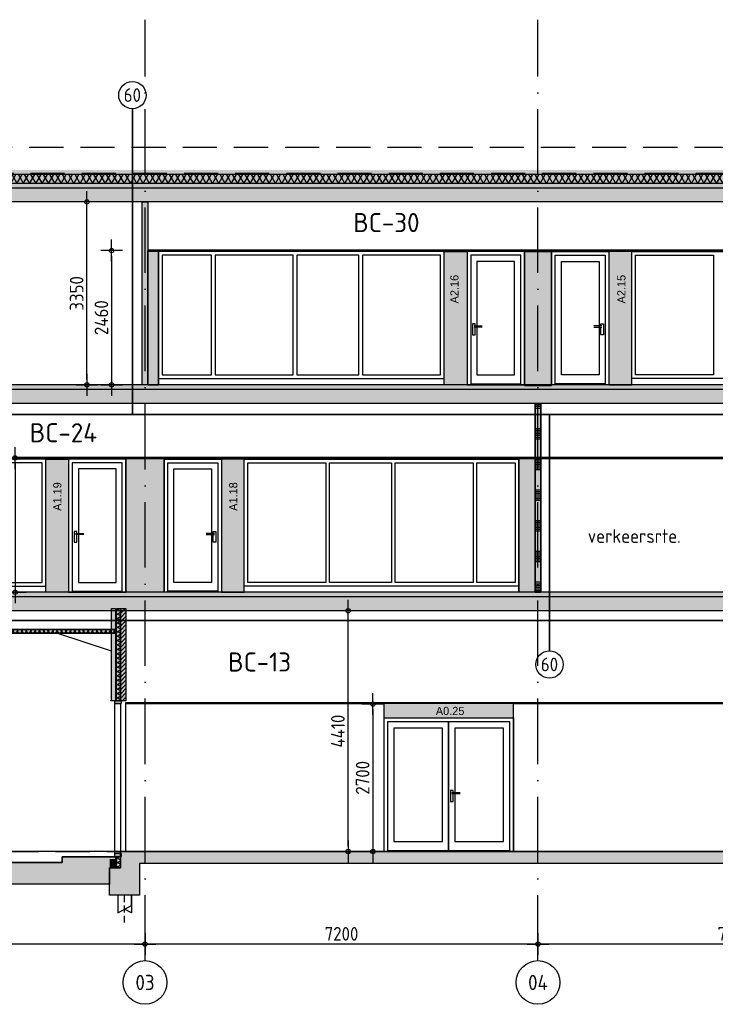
# Model space of a CAD drawing. Header units: millimetres. Extents: x -14070 to 121216, y 14949 to 85047.
# Tile 13 of 33: x 10529 to 23274, y 67007 to 85047. Entities that reach past the tile are written whole.
import ezdxf
from ezdxf.enums import TextEntityAlignment as Align

# ---------------------------------------------------------------- set-up
doc = ezdxf.new("R2010")
doc.units = ezdxf.units.MM
doc.header["$LTSCALE"] = 100
for name, pattern in [('ACAD_ISO10W100', [18, 12, -3, 0, -3]), ('gevels$0$ACAD_ISO10W100', [18, 12, -3, 0, -3]), ('HIDDEN2', [0.1875, 0.125, -0.0625])]:
    doc.linetypes.add(name, pattern=pattern)
doc.layers.get('Defpoints').update_dxf_attribs({"color": 181})
for name, color, linetype in [('A--L$7--_stramien', 1, 'Continuous'), ('A--L20--_bovenbouw', 8, 'Continuous'), ('A--L28--_hoofddraagkonstrukties', 3, 'Continuous'), ('A--L65--_beveiligingsinstallaties', 1, 'Continuous'), ('A--T$7--_stramien', 7, 'Continuous'), ('AM$1A---_MAATVOERING', 2, 'Continuous'), ('BURO_hoogtelijnen', 8, 'Continuous'), ('BURO_maaiveld', 7, 'Continuous'), ('BURO_tekst', 7, 'Continuous'), ('Detail_arcering_rood', 1, 'Continuous'), ('Detail_beton', 4, 'Continuous'), ('Detail_isolatie', 1, 'Continuous'), ('Detail_kalkzandsteen', 4, 'Continuous'), ('Detail_prefabbeton', 4, 'Continuous'), ('gevels$0$A--L$7--_stramien', 1, 'Continuous')]:
    doc.layers.add(name, color=color, linetype=linetype)
for name, color, linetype, true_color in [('RAL 5007', 7, 'Continuous', 0x376b8c), ('SCHIJF', 7, 'Continuous', 0xb1c9df), ('signs', 7, 'Continuous', 0x5f76a8)]:
    doc.layers.add(name, color=color, linetype=linetype, true_color=true_color)
doc.styles.add('BRON maatvoering', font='isocp.shx')
doc.styles.add('BRON standaard', font='isocp.shx')
doc.styles.add('BURO maatvoering', font='isocp.shx')
doc.styles.add('MAAR_logotekst', font='DIN1451Com-Mittelschrift.ttf')
doc.styles.add('MAAR_stempel', font='LTe50146.ttf')
doc.dimstyles.new('BURO maatvoering 1-100', dxfattribs={"dimscale": 100, "dimtxt": 2.5, "dimasz": 1, "dimexe": 125, "dimexo": 0, "dimtad": 1, "dimdec": 0, "dimzin": 12, "dimdsep": 46, "dimtxsty": 'BRON maatvoering', "dimblk": 'BURO_maatvoeringssymbool_01', "dimcen": 2, "dimse1": 1, "dimse2": 1, "dimclrd": 1, "dimclrt": 7, "dimadec": 0, "dimazin": 0, "dimtfac": 1, "dimtdec": 0, "dimtix": 1, "dimtofl": 0, "dimtmove": 0, "dimatfit": 3, "dimldrblk": 'DOT', "dimfxl": 1, "dimtolj": 1, "dimtzin": 0, "dimarcsym": 0})
pattern_1 = [(17, (16541, 50166.948), (10.314982, 31.931044), [0, -32.64, -18.48, 0, -26.88]), (48, (16541, 50166.948), (-7.366232, 32.468733), [0, -32.32, 0, -32.96, 0, -26.56]), (71, (16541, 50166.948), (-19.164631, 26.905229), [0, -32, 0, -19.2, -26.32])]
pattern_2 = [(17, (16831, 50166.948), (10.314982, 31.931044), [0, -32.64, -18.48, 0, -26.88]), (48, (16831, 50166.948), (-7.366232, 32.468733), [0, -32.32, 0, -32.96, 0, -26.56]), (71, (16831, 50166.948), (-19.164631, 26.905229), [0, -32, 0, -19.2, -26.32])]

# ---------------------------------------------------------------- blocks, each defined once
blk = doc.blocks.new('BURO_maatvoeringssymbool_01')
at = {"color": 1}
for p, q in [((0, -2), (0, 2)), ((-2, 0), (2, 0))]:
    blk.add_line(p, q, dxfattribs=at)
blk.add_circle((0, 0), 0.4, dxfattribs=at)
blk = doc.blocks.new('*D340')
at = {"layer": 'AM$1A---_MAATVOERING', "color": 1, "lineweight": -2, "transparency": 16777216}
blk.add_line((27125, 68111), (20125, 68111), dxfattribs=at)
at = {"layer": 'Defpoints', "color": 0, "transparency": 16777216}
for p in [(20025, 69307), (27225, 69307), (20025, 68111)]:
    blk.add_point(p, dxfattribs=at)
at = {"layer": 'AM$1A---_MAATVOERING', "color": 1, "lineweight": -2, "transparency": 16777216, "xscale": 100, "yscale": 100, "zscale": 100, "rotation": 180}
blk.add_blockref('BURO_maatvoeringssymbool_01', (20025, 68111), dxfattribs=at)
at = {"layer": 'AM$1A---_MAATVOERING', "color": 1, "lineweight": -2, "transparency": 16777216, "xscale": 100, "yscale": 100, "zscale": 100}
blk.add_blockref('BURO_maatvoeringssymbool_01', (27225, 68111), dxfattribs=at)
at = {"layer": 'AM$1A---_MAATVOERING', "color": 7, "transparency": 16777216, "insert": (23625, 68298), "char_height": 250, "attachment_point": 5, "style": 'BRON maatvoering'}
blk.add_mtext('\\A1;7200', dxfattribs=at)
blk = doc.blocks.new('_Dot')
at = {"color": 0, "linetype": 'ByBlock', "lineweight": -2}
blk.add_line((-0.5, 0), (-1, 0), dxfattribs=at)
at = {"color": 0, "linetype": 'ByBlock', "const_width": 0.5}
blk.add_lwpolyline([(-0.25, 0, 1), (0.25, 0, 1)], format="xyb", close=True, dxfattribs=at)
blk = doc.blocks.new('*D341')
at = {"layer": 'AM$1A---_MAATVOERING', "color": 1, "lineweight": -2, "transparency": 16777216}
blk.add_line((19925, 68111), (12925, 68111), dxfattribs=at)
at = {"layer": 'Defpoints', "color": 0, "transparency": 16777216}
for p in [(12825, 69307), (20025, 69307), (12825, 68111)]:
    blk.add_point(p, dxfattribs=at)
at = {"layer": 'AM$1A---_MAATVOERING', "color": 1, "lineweight": -2, "transparency": 16777216, "xscale": 100, "yscale": 100, "zscale": 100, "rotation": 180}
blk.add_blockref('BURO_maatvoeringssymbool_01', (12825, 68111), dxfattribs=at)
at = {"layer": 'AM$1A---_MAATVOERING', "color": 1, "lineweight": -2, "transparency": 16777216, "xscale": 100, "yscale": 100, "zscale": 100}
blk.add_blockref('BURO_maatvoeringssymbool_01', (20025, 68111), dxfattribs=at)
at = {"layer": 'AM$1A---_MAATVOERING', "color": 7, "transparency": 16777216, "insert": (16425, 68298), "char_height": 250, "attachment_point": 5, "style": 'BRON maatvoering'}
blk.add_mtext('\\A1;7200', dxfattribs=at)
blk = doc.blocks.new('*D342')
at = {"layer": 'AM$1A---_MAATVOERING', "color": 1, "lineweight": -2, "transparency": 16777216}
blk.add_line((12725, 68111), (5725, 68111), dxfattribs=at)
at = {"layer": 'Defpoints', "color": 0, "transparency": 16777216}
for p in [(5625, 69307), (12825, 69307), (5625, 68111)]:
    blk.add_point(p, dxfattribs=at)
at = {"layer": 'AM$1A---_MAATVOERING', "color": 1, "lineweight": -2, "transparency": 16777216, "xscale": 100, "yscale": 100, "zscale": 100, "rotation": 180}
blk.add_blockref('BURO_maatvoeringssymbool_01', (5625, 68111), dxfattribs=at)
at = {"layer": 'AM$1A---_MAATVOERING', "color": 1, "lineweight": -2, "transparency": 16777216, "xscale": 100, "yscale": 100, "zscale": 100}
blk.add_blockref('BURO_maatvoeringssymbool_01', (12825, 68111), dxfattribs=at)
at = {"layer": 'AM$1A---_MAATVOERING', "color": 7, "transparency": 16777216, "insert": (9225, 68298), "char_height": 250, "attachment_point": 5, "style": 'BRON maatvoering'}
blk.add_mtext('\\A1;7200', dxfattribs=at)
blk = doc.blocks.new('paal')
at = {"color": 1}
for points in [[(1707, -22488), (1707, -22814), (1957, -22677), (1957, -22488)], [(1957, -22488), (1957, -22814), (1832, -22745)]]:
    blk.add_lwpolyline(points, dxfattribs=at)
at = {"layer": 'BURO_hoogtelijnen', "linetype": 'HIDDEN2', "ltscale": 10}
blk.add_line((1832, -22992), (1832, -22444), dxfattribs=at)
blk = doc.blocks.new('*U198')
at = {"layer": 'Detail_arcering_rood'}
h = blk.add_hatch(dxfattribs=at)
h.set_pattern_fill('ISOLATIE', color=256, scale=70, style=0)
h.set_pattern_definition([(60, (1575, 0), (-60.6218, 35), []), (120, (1575, 0), (-60.6218, -35), [])])
h.paths.add_polyline_path([(0, 0), (0, 70), (1690, 70), (1690, 0)])
at = {"layer": 'Detail_isolatie'}
blk.add_lwpolyline([(0, 0), (0, 70), (1690, 70), (1690, 0)], close=True, dxfattribs=at)
blk = doc.blocks.new('*U197')
at = {"layer": 'Detail_arcering_rood'}
h = blk.add_hatch(dxfattribs=at)
h.set_pattern_fill('KALKZ', color=256, style=0)
h.set_pattern_definition([(45, (7e-12, 1590), (-38.8909, 38.8909), [])])
h.paths.add_polyline_path([(0, 1690), (100, 1690), (100, 0), (0, 0)])
at = {"layer": 'Detail_kalkzandsteen'}
blk.add_lwpolyline([(0, 1690), (100, 1690), (100, 0), (0, 0)], close=True, dxfattribs=at)
blk = doc.blocks.new('*U202')
at = {"layer": 'Detail_arcering_rood'}
h = blk.add_hatch(dxfattribs=at)
h.set_pattern_fill('ISOLATIE', color=256, scale=70, style=0)
h.set_pattern_definition([(60, (95, 0), (-60.62, 35), []), (120, (95, 0), (-60.62, -35), [])])
h.paths.add_polyline_path([(0, 0), (0, 70), (210, 70), (210, 0)])
at = {"layer": 'Detail_isolatie'}
blk.add_lwpolyline([(0, 0), (0, 70), (210, 70), (210, 0)], close=True, dxfattribs=at)
blk = doc.blocks.new('*D362')
at = {"layer": 'AM$1A---_MAATVOERING', "color": 1, "lineweight": -2, "transparency": 16777216}
blk.add_line((12214, 80717), (12214, 78457), dxfattribs=at)
at = {"layer": 'Defpoints', "color": 0, "transparency": 16777216}
for p in [(12875, 80817), (12214, 78357), (12875, 78357)]:
    blk.add_point(p, dxfattribs=at)
at = {"layer": 'AM$1A---_MAATVOERING', "color": 1, "lineweight": -2, "transparency": 16777216, "xscale": 100, "yscale": 100, "zscale": 100}
for p, rotation in [((12214, 80817), 90), ((12214, 78357), 270)]:
    blk.add_blockref('BURO_maatvoeringssymbool_01', p, dxfattribs=dict(at, rotation=rotation))
at = {"layer": 'AM$1A---_MAATVOERING', "color": 7, "transparency": 16777216, "insert": (12026, 79587), "char_height": 250, "attachment_point": 5, "rotation": 90, "style": 'BRON maatvoering'}
blk.add_mtext('\\A1;2460', dxfattribs=at)
blk = doc.blocks.new('*D363')
at = {"layer": 'AM$1A---_MAATVOERING', "color": 1, "lineweight": -2, "transparency": 16777216}
blk.add_line((11761, 78457), (11761, 81607), dxfattribs=at)
at = {"layer": 'Defpoints', "color": 0, "transparency": 16777216}
for p in [(11761, 81707), (12775, 81707), (12014, 78357)]:
    blk.add_point(p, dxfattribs=at)
at = {"layer": 'AM$1A---_MAATVOERING', "color": 1, "lineweight": -2, "transparency": 16777216, "xscale": 100, "yscale": 100, "zscale": 100}
for p, rotation in [((11761, 81707), 90), ((11761, 78357), 270)]:
    blk.add_blockref('BURO_maatvoeringssymbool_01', p, dxfattribs=dict(at, rotation=rotation))
at = {"layer": 'AM$1A---_MAATVOERING', "color": 7, "transparency": 16777216, "insert": (11573, 80032), "char_height": 250, "attachment_point": 5, "rotation": 90, "style": 'BRON maatvoering'}
blk.add_mtext('\\A1;3350', dxfattribs=at)
blk = doc.blocks.new('*D364')
at = {"layer": 'AM$1A---_MAATVOERING', "color": 1, "lineweight": -2, "transparency": 16777216}
blk.add_line((10446, 76917), (10446, 74657), dxfattribs=at)
at = {"layer": 'Defpoints', "color": 0, "transparency": 16777216}
for p in [(11107, 77017), (10446, 74557), (11107, 74557)]:
    blk.add_point(p, dxfattribs=at)
at = {"layer": 'AM$1A---_MAATVOERING', "color": 1, "lineweight": -2, "transparency": 16777216, "xscale": 100, "yscale": 100, "zscale": 100}
for p, rotation in [((10446, 77017), 90), ((10446, 74557), 270)]:
    blk.add_blockref('BURO_maatvoeringssymbool_01', p, dxfattribs=dict(at, rotation=rotation))
at = {"layer": 'AM$1A---_MAATVOERING', "color": 7, "transparency": 16777216, "insert": (10258, 75787), "char_height": 250, "attachment_point": 5, "rotation": 90, "style": 'BRON maatvoering'}
blk.add_mtext('\\A1;2460', dxfattribs=at)
blk = doc.blocks.new('*D366')
at = {"layer": 'AM$1A---_MAATVOERING', "color": 1, "lineweight": -2, "transparency": 16777216}
blk.add_line((17000, 72407), (17000, 69907), dxfattribs=at)
at = {"layer": 'Defpoints', "color": 0, "transparency": 16777216}
for p in [(17200, 72507), (17000, 69807), (17661, 69807)]:
    blk.add_point(p, dxfattribs=at)
at = {"layer": 'AM$1A---_MAATVOERING', "color": 1, "lineweight": -2, "transparency": 16777216, "xscale": 100, "yscale": 100, "zscale": 100}
for p, rotation in [((17000, 72507), 90), ((17000, 69807), 270)]:
    blk.add_blockref('BURO_maatvoeringssymbool_01', p, dxfattribs=dict(at, rotation=rotation))
at = {"layer": 'AM$1A---_MAATVOERING', "color": 7, "transparency": 16777216, "insert": (16812, 71157), "char_height": 250, "attachment_point": 5, "rotation": 90, "style": 'BRON maatvoering'}
blk.add_mtext('\\A1;2700', dxfattribs=at)
blk = doc.blocks.new('*D367')
at = {"layer": 'AM$1A---_MAATVOERING', "color": 1, "lineweight": -2, "transparency": 16777216}
blk.add_line((16547, 69907), (16547, 74117), dxfattribs=at)
at = {"layer": 'Defpoints', "color": 0, "transparency": 16777216}
for p in [(5000, 74217), (16547, 74217), (16800, 69807)]:
    blk.add_point(p, dxfattribs=at)
at = {"layer": 'AM$1A---_MAATVOERING', "color": 1, "lineweight": -2, "transparency": 16777216, "xscale": 100, "yscale": 100, "zscale": 100}
for p, rotation in [((16547, 74217), 90), ((16547, 69807), 270)]:
    blk.add_blockref('BURO_maatvoeringssymbool_01', p, dxfattribs=dict(at, rotation=rotation))
at = {"layer": 'AM$1A---_MAATVOERING', "color": 7, "transparency": 16777216, "insert": (16359, 72012), "char_height": 250, "attachment_point": 5, "rotation": 90, "style": 'BRON maatvoering'}
blk.add_mtext('\\A1;4410', dxfattribs=at)
blk = doc.blocks.new('*U221')
at = {"layer": 'Detail_arcering_rood'}
h = blk.add_hatch(dxfattribs=at)
h.set_pattern_fill('ISOLATIE', color=256, scale=70, style=0)
h.set_pattern_definition([(60, (6328.684, 0), (-60.6218, 35), []), (120, (6328.684, 0), (-60.6218, -35), [])])
h.paths.add_polyline_path([(0, 0), (0, 70), (6444, 70), (6444, 0)])
at = {"layer": 'Detail_isolatie'}
blk.add_lwpolyline([(0, 0), (0, 70), (6444, 70), (6444, 0)], close=True, dxfattribs=at)
blk = doc.blocks.new('AL_stramlab_01_P03_BV')
at = {"color": 2, "linetype": 'Continuous', "lineweight": -2}
blk.add_circle((0, 0), 500, dxfattribs=at)
at = {"color": 4, "linetype": 'Continuous', "lineweight": -2, "style": 'BRON standaard'}
blk.add_attdef('LABEL', text='', height=350, dxfattribs=at).set_placement((0, 0), align=Align.MIDDLE_CENTER)
blk = doc.blocks.new('65_brandscheiding_01_P03_BV')
at = {"color": 3, "linetype": 'Continuous', "lineweight": -2}
blk.add_circle((0, 0), 2.5, dxfattribs=at)
at = {"color": 4, "linetype": 'Continuous', "lineweight": -2, "style": 'BURO maatvoering'}
blk.add_attdef('BURO_BRSCH:MIN', text='', height=2.5, dxfattribs=at).set_placement((0, 0), align=Align.MIDDLE_CENTER)

msp = doc.modelspace()

# ---------------------------------------------------------------- hatches: boundary and pattern name
h = msp.add_hatch()
h.set_pattern_fill('GRAVEL', color=256, scale=5)
h.set_pattern_definition([(228.0128, (-31977.362, 203877.966), (-1016.0008633, -1143.0014045), [17.08605, -1691.525]), (184.9697, (-31988.792, 203865.266), (1524.0024653, 126.99910377), [29.32025, -2902.7]), (132.5104, (-32018.002, 203862.726), (1269.9990759, -1397.00136462), [20.6741, -2046.735]), (267.2737, (-32067.532, 203830.976), (126.99944854, 2539.99918267), [26.70025, -2643.32]), (292.8337, (-32068.802, 203804.306), (-635.00180278, 1524.0008665), [26.1817, -2591.99]), (357.2737, (-32058.642, 203780.176), (-2539.99918267, 126.99944854), [26.70025, -2643.32]), (37.6942, (-32031.972, 203778.906), (-1651.00104306, -1269.99886785), [35.3097, -3495.655]), (72.2553, (-32004.032, 203800.496), (889.00177827, 2794.0008103), [33.336, -3300.265]), (121.4296, (-31993.872, 203832.246), (-1016.00026176, 1650.998058), [26.79065, -2652.275]), (175.2364, (-32007.842, 203855.106), (1396.99890265, -126.99880814), [30.58565, -1498.695]), (222.3974, (-32038.322, 203857.646), (-1524.00004586, -1396.99818253), [39.5539, -3915.84]), (138.8141, (-31941.802, 203829.706), (-888.9994337, 761.99882786), [13.50025, -1336.53]), (171.4692, (-31951.962, 203838.596), (1650.99747978, -254.00064), [25.6841, -2542.73]), (225, (-31977.36, 203842.41), (-3e-14, -126.999913), [17.96045, -161.6445]), (203.1986, (-31986.252, 203857.646), (635.0021413, 254.0011137), [9.67205, -957.53]), (291.8014, (-31995.142, 203853.836), (-127.000089, 381.0002454), [13.6783, -670.24]), (30.9638, (-31990.062, 203841.136), (380.9995977, 254.000198), [22.216, -718.315]), (161.5651, (-31971.01, 203852.566), (254.000116, -126.999811), [16.06435, -385.545]), (16.3895, (-32068.802, 203853.836), (1270.0007007, 380.9992075), [22.5044, -2227.94]), (70.3462, (-32047.212, 203860.186), (-507.99858443, -1396.99802443), [18.87995, -1869.11]), (293.1986, (-31971.012, 203877.966), (-254.0011137, 635.0021413), [19.344, -947.86]), (343.6105, (-31963.392, 203860.186), (-1270.0007007, 380.9992075), [22.5044, -2227.94]), (339.444, (-32068.802, 203775.096), (-635.0007882, 253.9996918), [21.70175, -1063.385]), (294.7751, (-32048.482, 203767.476), (-634.9985202, 1396.9993513), [18.1836, -1800.18]), (66.8014, (-31969.742, 203750.966), (254.0011137, 635.0021413), [19.344, -947.86]), (17.354, (-31962.122, 203768.746), (-1651.0000891, -507.99923378), [21.28915, -2107.62]), (69.444, (-32031.972, 203750.966), (-253.9996918, -635.0007882), [10.8509, -1074.24]), (101.3099, (-31977.362, 203750.966), (-126.999373, 507.998373), [6.47575, -641.1]), (165.9638, (-31978.632, 203757.316), (381.000268, -126.99978), [26.1817, -497.4525]), (186.009, (-32004.032, 203763.666), (1269.99812722, 126.99970343), [24.26335, -2402.07]), (303.6901, (-31990.062, 203829.706), (-127.0000436, 253.999755), [18.3162, -439.589]), (353.1572, (-31979.902, 203814.466), (2159.00089283, -254.00113758), [31.97785, -3165.8]), (60.9454, (-31948.152, 203810.656), (-507.9988183, -888.9978805), [13.0754, -1294.47]), (90, (-31941.8, 203822.09), (-127, 127), [7.62, -119.38]), (120.2564, (-32006.572, 203767.476), (507.99892334, -888.9995516), [17.64335, -1746.695]), (48.0128, (-32015.462, 203782.716), (1016.0008633, 1143.0014045), [34.17215, -1674.44]), (0, (-31992.6, 203808.12), (127, 127), [33.02, -93.98]), (325.3048, (-31959.582, 203808.116), (-1269.99779955, 889.00008452), [20.0805, -1987.965]), (254.0546, (-31943.072, 203796.686), (-127.000324, -508.0012102), [18.49145, -906.085]), (207.646, (-31948.152, 203778.906), (-2412.99915245, -1270.00079874), [30.10725, -2980.625]), (175.4261, (-31974.822, 203764.936), (-1651.00038024, 126.99938556), [31.85145, -3153.29]), (175.4261, (-31974.822, 203764.936), (-1651.00038024, 126.99938556), [31.85145, -3153.29])])
h.paths.add_polyline_path([(61406, 82295.5), (61406, 82213.5), (1700.7, 82213.5), (1700.7, 82295.5)])
h.paths.add_polyline_path([(61395, 82213.5), (61395, 82295.5), (77864.1, 82295.5), (77864.1, 82213.5)])
at = {"layer": 'A--L20--_bovenbouw', "linetype": 'Continuous', "lineweight": -3}
msp.add_hatch(color=249, dxfattribs=at).paths.add_polyline_path([(20075, 74557), (20075, 78017), (19975, 78017), (19975, 74557)], flags=0)
h = msp.add_hatch(dxfattribs=at)
h.set_pattern_fill('SWAND', color=1, scale=5, angle=90, style=0)
h.set_pattern_definition([(180, (20075, 74556.97), (-2e-12, -562.5), []), (180, (20075, 74588.2), (-2e-12, -562.5), []), (180, (20075, 74619.47), (-2e-12, -562.5), []), (180, (20075, 74650.7), (-2e-12, -562.5), []), (180, (20075, 74681.97), (-2e-12, -562.5), []), (180, (20075, 74713.2), (-2e-12, -562.5), []), (180, (20075, 74744.47), (-2e-12, -562.5), [])])
h.paths.add_polyline_path([(20075, 74557), (20075, 78017), (19975, 78017), (19975, 74557)], flags=0)
at = {"layer": 'BURO_maaiveld'}
h = msp.add_hatch(color=80, dxfattribs=at)
h.dxf.hatch_style = 1
h.paths.add_polyline_path([(12305, 69707), (12305, 69507), (12175, 69507), (12175, 69207), (5950, 69207), (5950, 69507), (5820, 69507), (5820, 69707), (6820, 69707), (6820, 69607), (11305, 69607), (11305, 69707)])
at = {"layer": 'Detail_arcering_rood'}
h = msp.add_hatch(dxfattribs=at)
h.set_pattern_fill('ISOLATIE', color=256, scale=100, style=0)
h.set_pattern_definition([(60, (-32068.8, 203750.97), (-86.60254, 50), []), (120, (-32068.8, 203750.97), (-86.60254, -50), [])])
h.paths.add_polyline_path([(61395, 82047), (61395, 82211.5), (77863.5, 82211.5), (77863.5, 82047)])
h.paths.add_polyline_path([(61399, 82211.5), (61399, 82047), (1700.7, 82047), (1700.7, 82211.5)])
h = msp.add_hatch(dxfattribs=at)
h.set_pattern_fill('BETON', color=256, scale=2, style=0)
h.set_pattern_definition(pattern_2)
h.paths.add_polyline_path([(41615, 81967), (41615, 82047), (1700.7, 82047), (1700.7, 81707), (1850.7, 81707), (1850.7, 81967)])
h = msp.add_hatch(dxfattribs=at)
h.set_pattern_fill('PREFB', color=256, scale=2, style=0)
h.set_pattern_definition([(45, (41146.535, 216930.966), (-27.1529, 27.1529), []), (17, (41146.535, 216930.966), (10.314982, 31.9310436), [0, -32.64, -18.48, 0, -26.88]), (48, (41146.535, 216930.966), (-7.3662316, 32.468733), [0, -32.32, 0, -32.96, 0, -26.56]), (71, (41146.535, 216930.966), (-19.164631, 26.9052286), [0, -32, 0, -192, -26.32])])
h.paths.add_polyline_path([(41615, 81707), (1850.7, 81707), (1850.7, 81967), (41615, 81967)])
h = msp.add_hatch(color=60, dxfattribs=at)
h.dxf.hatch_style = 1
h.paths.add_polyline_path([(12875, 78357), (12775, 78357), (12775, 81707), (12875, 81707)])
h = msp.add_hatch(dxfattribs=at)
h.set_pattern_fill('BETON', color=256, scale=2, style=0)
h.set_pattern_definition(pattern_2)
h.paths.add_polyline_path([(78014.7, 78357), (5000, 78357), (5000, 78277), (78014.7, 78277)])
h = msp.add_hatch(dxfattribs=at)
h.set_pattern_fill('PREFB', color=256, scale=2, style=0)
h.set_pattern_definition([(45, (43204.825, 213240.966), (-27.1529, 27.1529), []), (17, (43204.825, 213240.966), (10.314982, 31.9310436), [0, -32.64, -18.48, 0, -26.88]), (48, (43204.825, 213240.966), (-7.3662316, 32.468733), [0, -32.32, 0, -32.96, 0, -26.56]), (71, (43204.825, 213240.966), (-19.164631, 26.9052286), [0, -32, 0, -192, -26.32])])
h.paths.add_polyline_path([(78014.7, 78017), (5000, 78017), (5000, 78277), (78014.7, 78277)])
h = msp.add_hatch(dxfattribs=at)
h.set_pattern_fill('BETON', color=256, scale=2, style=0)
h.set_pattern_definition([(17, (16831, 46366.948), (10.314982, 31.931044), [0, -32.64, -18.48, 0, -26.88]), (48, (16831, 46366.948), (-7.366232, 32.468733), [0, -32.32, 0, -32.96, 0, -26.56]), (71, (16831, 46366.948), (-19.164631, 26.905229), [0, -32, 0, -19.2, -26.32])])
h.paths.add_polyline_path([(78014.7, 74557), (5000, 74557), (5000, 74477), (78014.7, 74477)])
h = msp.add_hatch(dxfattribs=at)
h.set_pattern_fill('PREFB', color=256, scale=2, style=0)
h.set_pattern_definition([(45, (43204.825, 209440.966), (-27.1529, 27.1529), []), (17, (43204.825, 209440.966), (10.314982, 31.9310436), [0, -32.64, -18.48, 0, -26.88]), (48, (43204.825, 209440.966), (-7.3662316, 32.468733), [0, -32.32, 0, -32.96, 0, -26.56]), (71, (43204.825, 209440.966), (-19.164631, 26.9052286), [0, -32, 0, -192, -26.32])])
h.paths.add_polyline_path([(78014.7, 74217), (5000, 74217), (5000, 74477), (78014.7, 74477)])
h = msp.add_hatch(color=60, dxfattribs=at)
h.dxf.hatch_style = 1
h.paths.add_polyline_path([(5840.7, 73877), (12284.3, 73877), (12284.3, 73807), (5840.7, 73807)])
h = msp.add_hatch(dxfattribs=at)
h.set_pattern_fill('BETON', color=256, scale=2, style=0)
h.set_pattern_definition(pattern_1)
h.paths.add_polyline_path([(18183, 69587), (18183, 69807), (12375, 69807), (12375, 69507), (12175, 69507), (12175, 69007), (12725, 69007), (12725, 69587)])
h = msp.add_hatch(dxfattribs=at)
h.set_pattern_fill('BETON', color=256, scale=2, style=0)
h.set_pattern_definition(pattern_1)
h.paths.add_polyline_path([(18183, 69807), (18183, 69587), (64020, 69587), (64020, 69107), (64570, 69107), (64570, 69587), (70025, 69587), (70025, 69107), (70575, 69107), (70575, 69587), (77664.7, 69587), (77664.7, 69007), (78214.7, 69007), (78214.7, 69507), (78014.7, 69507), (78014.7, 69807)])
at = {"layer": 'RAL 5007', "true_color": 0x376b8c}
h = msp.add_hatch(color=147, dxfattribs=at)
h.dxf.hatch_style = 1
h.paths.add_polyline_path([(12875, 80807), (13075, 80807), (13075, 78357), (12875, 78357)])
h = msp.add_hatch(color=147, dxfattribs=at)
h.dxf.hatch_style = 1
h.paths.add_polyline_path([(19775, 80797), (20275, 80797), (20275, 78347), (19775, 78347)])
h = msp.add_hatch(color=147, dxfattribs=at)
h.dxf.hatch_style = 1
h.paths.add_polyline_path([(12475, 77007), (13175, 77007), (13175, 74557), (12475, 74557)])
h = msp.add_hatch(color=147, dxfattribs=at)
h.dxf.hatch_style = 1
h.paths.add_polyline_path([(19675, 76997), (19975, 77007), (19975, 74557), (19675, 74557)])

# ---------------------------------------------------------------- linework, layer by layer
at = {"color": 1}
msp.add_line((12209.3, 73477), (11209.3, 73807), dxfattribs=at)
for points in [[(41615, 81967), (41615, 82047), (1700.7, 82047), (1700.7, 81707), (1850.7, 81707), (1850.7, 81967), (41615, 81967)], [(12875, 78357), (12775, 78357), (12775, 81707), (12875, 81707)], [(70675, 80827), (12875, 80827), (12875, 80807), (70675, 80807)], [(13075, 80807), (12875, 80807), (12875, 78357), (13075, 78357)], [(13075, 80807), (13075, 80807), (13075, 78357), (13075, 78357)], [(13075, 78471), (18307, 78471), (18307, 80797), (13075, 80797)], [(18307, 80797), (18725, 80797), (18725, 78357), (18307, 78357)], [(19775, 80797), (18725, 80797), (18725, 78357), (19775, 78357)], [(19775, 80807), (19775, 80807), (19775, 78357), (19775, 78357)], [(19775, 78347), (20275, 78347), (20275, 80797), (19775, 80797)], [(20275, 80807), (20275, 80807), (20275, 78357), (20275, 78357)], [(20275, 80797), (21325, 80797), (21325, 78357), (20275, 78357)], [(21743, 80797), (21325, 80797), (21325, 78357), (21743, 78357)], [(26975, 78471), (21743, 78471), (21743, 80797), (26975, 80797)], [(78014.7, 78357), (5000, 78357), (5000, 78277), (78014.7, 78277)], [(20075, 74557), (19975, 74557), (19975, 78017), (20075, 78017)], [(70755, 77027), (5000, 77027), (5000, 77007), (70755, 77007)], [(5975, 74671), (11007, 74671), (11007, 76997), (5975, 76997)], [(11007, 76997), (11425, 76997), (11425, 74557), (11007, 74557)], [(12475, 76997), (11425, 76997), (11425, 74557), (12475, 74557)], [(12475, 77007), (13175, 77007), (13175, 74557), (12475, 74557)], [(12475, 77007), (12475, 77007), (12475, 74557), (12475, 74557)], [(13175, 77007), (13175, 77007), (13175, 74557), (13175, 74557)], [(13175, 76997), (14225, 76997), (14225, 74557), (13175, 74557)], [(14643, 76997), (14225, 76997), (14225, 74557), (14643, 74557)], [(19675, 74671), (14643, 74671), (14643, 76997), (19675, 76997)], [(19675, 77007), (19675, 77007), (19675, 74557), (19675, 74557)], [(23843, 74557), (20075, 74557), (20075, 77007), (23843, 77007)], [(78014.7, 74557), (5000, 74557), (5000, 74477), (78014.7, 74477)], [(12209.3, 74257), (12284.3, 74257), (12284.3, 72567), (12209.3, 72567)], [(5840.7, 73877), (12284.3, 73877), (12284.3, 73807), (5840.7, 73807)], [(12275.3, 72567), (12389.3, 72567), (12389.3, 72517), (12275.3, 72517)], [(12475, 72517), (17200, 72517), (17200, 69807), (12475, 69807)], [(19575, 72517), (27292.5, 72517), (27292.5, 69807), (19575, 69807)], [(19575, 72247), (17200, 72247), (17200, 69807), (19575, 69807)], [(19575, 72257), (19575, 72257), (19575, 69807), (19575, 69807)], [(19575, 72257), (19575, 72257), (19575, 69807), (19575, 69807)], [(12275.3, 69767), (12389.3, 69767), (12389.3, 69717), (12275.3, 69717)]]:
    msp.add_lwpolyline(points, close=True)
for points in [[(13075, 78357), (13075, 80807), (19775, 80807)], [(18874.6, 79435.7), (18874.6, 79471.9), (18824.6, 79471.9), (18824.6, 79271.9), (18874.6, 79271.9), (18874.6, 79415.7)], [(18853.5, 79435.7), (19003.5, 79435.7)], [(19003.5, 79415.7), (18853.5, 79415.7)], [(21196.5, 79435.7), (21046.5, 79435.7)], [(21046.5, 79415.7), (21196.5, 79415.7)], [(21175.4, 79435.7), (21175.4, 79471.9), (21225.4, 79471.9), (21225.4, 79271.9), (21175.4, 79271.9), (21175.4, 79415.7)], [(11574.6, 75635.7), (11574.6, 75671.9), (11524.6, 75671.9), (11524.6, 75471.9), (11574.6, 75471.9), (11574.6, 75615.7)], [(11553.5, 75635.7), (11703.5, 75635.7)], [(11703.5, 75615.7), (11553.5, 75615.7)], [(14096.5, 75635.7), (13946.5, 75635.7)], [(13946.5, 75615.7), (14096.5, 75615.7)], [(14075.4, 75635.7), (14075.4, 75671.9), (14125.4, 75671.9), (14125.4, 75471.9), (14075.4, 75471.9), (14075.4, 75615.7)], [(12375, 72567), (12201, 72567), (12201, 72577.4), (12216, 72577.4)], [(69191, 72517), (12475, 72517), (12475, 72537), (69191, 72537)], [(18470.1, 70885.7), (18470.1, 70921.9), (18420.1, 70921.9), (18420.1, 70721.9), (18470.1, 70721.9), (18470.1, 70865.7)], [(18449, 70885.7), (18599, 70885.7)], [(18599, 70865.7), (18449, 70865.7)]]:
    msp.add_lwpolyline(points)
for points in [[(14043, 80730), (13142, 80730), (13142, 78538), (14043, 78538)], [(15540, 80730), (14110, 80730), (14110, 78538), (15540, 78538)], [(16743, 80730), (15607, 80730), (15607, 78538), (16743, 78538)], [(18240, 80730), (16810, 80730), (16810, 78538), (18240, 78538)], [(19708, 80730), (18792, 80730), (18792, 78357), (19708, 78357)], [(19708, 80730), (18792, 80730), (18792, 78377), (19708, 78377)], [(20342, 80730), (21258, 80730), (21258, 78357), (20342, 78357)], [(20342, 80730), (21258, 80730), (21258, 78377), (20342, 78377)], [(21810, 80730), (23240, 80730), (23240, 78538), (21810, 78538)], [(19594, 80616), (18906, 80616), (18906, 78538), (19594, 78538)], [(20456, 80616), (21144, 80616), (21144, 78538), (20456, 78538)], [(10940, 76930), (9510, 76930), (9510, 74738), (10940, 74738)], [(12408, 76930), (11492, 76930), (11492, 74557), (12408, 74557)], [(12408, 76930), (11492, 76930), (11492, 74577), (12408, 74577)], [(13242, 76930), (14158, 76930), (14158, 74557), (13242, 74557)], [(13242, 76930), (14158, 76930), (14158, 74577), (13242, 74577)], [(14710, 76930), (16140, 76930), (16140, 74738), (14710, 74738)], [(16207, 76930), (17343, 76930), (17343, 74738), (16207, 74738)], [(17410, 76930), (18840, 76930), (18840, 74738), (17410, 74738)], [(18907, 76930), (19608, 76930), (19608, 74738), (18907, 74738)], [(12294, 76816), (11606, 76816), (11606, 74738), (12294, 74738)], [(13356, 76816), (14044, 76816), (14044, 74738), (13356, 74738)], [(12275.3, 72517), (12375, 72517), (12375, 69767), (12275.3, 69767)], [(18387.5, 72180), (17267, 72180), (17267, 69827), (18387.5, 69827)], [(19508, 72180), (18387.5, 72180), (18387.5, 69807), (19508, 69807)], [(19508, 72180), (18387.5, 72180), (18387.5, 69827), (19508, 69827)], [(18273.5, 72066), (17381, 72066), (17381, 69988), (18273.5, 69988)], [(19394, 72066), (18501.5, 72066), (18501.5, 69988), (19394, 69988)]]:
    msp.add_lwpolyline(points, close=True, dxfattribs=at)
at = {"color": 2}
msp.add_lwpolyline([(12475, 77007), (13175, 77007), (13175, 74557), (12475, 74557)], close=True, dxfattribs=at)
at = {"color": 3}
msp.add_lwpolyline([(19675, 77007), (19975, 77007), (19975, 74557), (19675, 74557)], close=True, dxfattribs=at)
at = {"color": 4}
msp.add_lwpolyline([(12305, 69707), (11305, 69707), (11305, 69607), (6820, 69607), (6820, 69707), (5820, 69707)], dxfattribs=at)
at = {"color": 60}
for points in [[(77873.7, 82295), (1700.7, 82295), (77873.7, 82047), (1700.7, 82047)], [(12209.3, 72567), (12475, 72567), (12209.3, 74217), (12475, 74217)]]:
    msp.add_solid(points, dxfattribs=at)
at = {"layer": 'A--L$7--_stramien', "color": 1, "linetype": 'ACAD_ISO10W100', "lineweight": -3}
msp.add_line((20025, 67807), (20025, 70807), dxfattribs=at)
at = {"layer": 'A--L20--_bovenbouw', "color": 2, "linetype": 'Continuous', "lineweight": -3}
for p, q in [((20075, 78017), (19975, 78017)), ((19975, 78017), (19975, 74557)), ((20075, 74557), (20075, 78017)), ((19975, 74557), (20075, 74557))]:
    msp.add_line(p, q, dxfattribs=at)
at = {"layer": 'A--L65--_beveiligingsinstallaties', "color": 1, "linetype": 'ACAD_ISO10W100', "ltscale": 0.3, "true_color": 0xf50004, "const_width": 30}
for points in [[(12593.5, 77814.6), (12593.5, 83415.6)], [(79382.6, 77814.6), (4317.4, 77814.6)], [(20234.8, 73474.1), (20234.8, 77814.6)], [(79382.6, 74040.8), (4317.4, 74040.8)]]:
    msp.add_lwpolyline(points, dxfattribs=at)
at = {"layer": 'BURO_hoogtelijnen', "linetype": 'HIDDEN2', "ltscale": 50}
for p, q in [((106016.8, 82707), (-2875, 82707)), ((106016.8, 82707), (-2875, 82707)), ((77914.7, 82227), (-2875, 82227)), ((106016.8, 78357), (-2875, 78357)), ((106016.8, 74557), (-2875, 74557)), ((-2875, 69807), (106016.8, 69807))]:
    msp.add_line(p, q, dxfattribs=at)
at = {"layer": 'BURO_maaiveld', "color": 80}
msp.add_lwpolyline([(12305, 69707), (12305, 69507), (12175, 69507), (12175, 69207), (5950, 69207), (5950, 69507), (5820, 69507), (5820, 69707), (6820, 69707), (6820, 69607), (11305, 69607), (11305, 69707)], close=True, dxfattribs=at)
for points in [[(12175, 69667), (12305, 69667), (12175, 69507), (12305, 69507)], [(12275.3, 69717), (12305, 69717), (12275.3, 69667), (12305, 69667)]]:
    msp.add_solid(points, dxfattribs=at)
at = {"layer": 'Defpoints'}
msp.add_line((106016.8, 69807), (-2875, 69807), dxfattribs=at)
msp.add_line((106016.8, 69807), (-2875, 69807), dxfattribs=at)
at = {"layer": 'Detail_beton'}
for points in [[(18244.5, 69587), (12725, 69587), (12725, 69007), (12175, 69007), (12175, 69507), (12375, 69507), (12375, 69807), (18244.5, 69807)], [(18378.5, 69807), (78014.7, 69807), (78014.7, 69507), (78214.7, 69507), (78214.7, 69007), (77664.7, 69007), (77664.7, 69587), (70575, 69587), (70575, 69107), (70025, 69107), (70025, 69587), (64570, 69587), (64570, 69107), (64020, 69107), (64020, 69587), (18244.5, 69587)]]:
    msp.add_lwpolyline(points, dxfattribs=at)
at = {"layer": 'Detail_isolatie'}
msp.add_line((77914.7, 82211.5), (1700.7, 82211.5), dxfattribs=at)
at = {"layer": 'Detail_prefabbeton'}
for points in [[(41615, 81707), (1850.7, 81707), (1850.7, 81967), (41615, 81967)], [(78014.7, 78017), (5000, 78017), (5000, 78277), (78014.7, 78277)], [(78014.7, 74217), (5000, 74217), (5000, 74477), (78014.7, 74477)]]:
    msp.add_lwpolyline(points, close=True, dxfattribs=at)
at = {"layer": 'gevels$0$A--L$7--_stramien', "color": 1, "linetype": 'gevels$0$ACAD_ISO10W100', "lineweight": -3}
for p, q in [((12825, 67807), (12825, 85047)), ((20025, 67807), (20025, 85047))]:
    msp.add_line(p, q, dxfattribs=at)
at = {"layer": 'RAL 5007', "color": 2}
for points in [[(12875, 80807), (13075, 80807), (13075, 78357), (12875, 78357)], [(19775, 80797), (20275, 80797), (20275, 78347), (19775, 78347)]]:
    msp.add_lwpolyline(points, close=True, dxfattribs=at)
at = {"layer": 'SCHIJF'}
for points in [[(18307, 80797), (18725, 80797), (18307, 78357), (18725, 78357)], [(21325, 80797), (21743, 80797), (21325, 78357), (21743, 78357)], [(11007, 76997), (11425, 76997), (11007, 74557), (11425, 74557)], [(14225, 76997), (14643, 76997), (14225, 74557), (14643, 74557)], [(17200, 72247), (17200, 72517), (19575, 72247), (19575, 72517)]]:
    msp.add_solid(points, dxfattribs=at)

# ---------------------------------------------------------------- block references
at = {"rotation": 90.00000000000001}
for name, p in [('*U198', (12375, 72567)), ('*U202', (12375, 69507))]:
    msp.add_blockref(name, p, dxfattribs=at)
at = {"xscale": -1, "rotation": 180}
msp.add_blockref('*U221', (5840.7, 73877), dxfattribs=at)
msp.add_blockref('paal', (10618, 91495.2))
at = {"layer": 'A--L28--_hoofddraagkonstrukties'}
msp.add_blockref('*U197', (12375, 72567), dxfattribs=at)
at = {"layer": 'A--L65--_beveiligingsinstallaties', "color": 1, "linetype": 'Continuous', "lineweight": -3, "xscale": 100, "yscale": 100, "zscale": 100}
for p in [(12593.5, 83665.6), (20234.8, 73233.7)]:
    msp.add_blockref('65_brandscheiding_01_P03_BV', p, dxfattribs=at).add_auto_attribs({'BURO_BRSCH:MIN': '60'})
at = {"layer": 'A--T$7--_stramien', "color": 7, "linetype": 'Continuous', "lineweight": -3, "xscale": 0.8, "yscale": 0.8, "zscale": 0.8}
for p, values in [((12825, 67407), {'LABEL': '03'}), ((20025, 67407), {'LABEL': '04'})]:
    msp.add_blockref('AL_stramlab_01_P03_BV', p, dxfattribs=at).add_auto_attribs(values)

# ---------------------------------------------------------------- texts
at = {"layer": 'BURO_tekst', "color": 1, "linetype": 'ACAD_ISO10W100', "ltscale": 0.3, "true_color": 0xf50004, "style": 'MAAR_logotekst'}
for s, p in [('BC-30', (16639.8, 81154.5)), ('BC-24', (10714, 77304.5)), ('BC-13', (14347.7, 73103.5))]:
    msp.add_text(s, height=350, dxfattribs=at).set_placement(p)
at = {"layer": 'BURO_tekst', "color": 2, "style": 'BRON standaard'}
msp.add_text('verkeersrte.', height=250, dxfattribs=at).set_placement((20938, 75461))
at = {"layer": 'signs', "style": 'MAAR_stempel'}
for s, p in [('A2.16', (18569.4, 79848)), ('A2.15', (21627.5, 79848)), ('A1.19', (11293.4, 76048)), ('A1.18', (14517.1, 76048))]:
    msp.add_text(s, height=150, rotation=90, dxfattribs=at).set_placement(p)
msp.add_text('A0.25', height=150, dxfattribs=at).set_placement((18152.6, 72306.6))

# ---------------------------------------------------------------- dimensions: what is measured, and where the dimension line sits
at = {"layer": 'AM$1A---_MAATVOERING'}
for base, p1, p2, picture, middle in [((11761, 81707), (12014, 78357), (12775, 81707), '*D363', (11573.5, 80032)), ((12214, 78357), (12875, 80817), (12875, 78357), '*D362', (12026.5, 79587)), ((10446, 74557), (11107, 77017), (11107, 74557), '*D364', (10258.5, 75787)), ((16547, 74217), (16800, 69807), (5000, 74217), '*D367', (16359.5, 72012)), ((17000, 69807), (17200, 72507), (17661, 69807), '*D366', (16812.5, 71157))]:
    dim = msp.add_linear_dim(base=base, p1=p1, p2=p2, angle=90, dimstyle='BURO maatvoering 1-100', dxfattribs=at)
    dim.commit()
    dim.dimension.update_dxf_attribs({"geometry": picture, "text_midpoint": middle})
for base, p1, p2, picture, middle in [((5625, 68110.6), (12825, 69307), (5625, 69307), '*D342', (9225, 68298.1)), ((12825, 68110.6), (20025, 69307), (12825, 69307), '*D341', (16425, 68298.1)), ((20025, 68110.6), (27225, 69307), (20025, 69307), '*D340', (23625, 68298.1))]:
    dim = msp.add_linear_dim(base=base, p1=p1, p2=p2, angle=180, dimstyle='BURO maatvoering 1-100', override={"dimtmove": 1}, dxfattribs=at)
    dim.commit()
    dim.dimension.update_dxf_attribs({"geometry": picture, "text_midpoint": middle})

doc.saveas('drawing.dxf')
